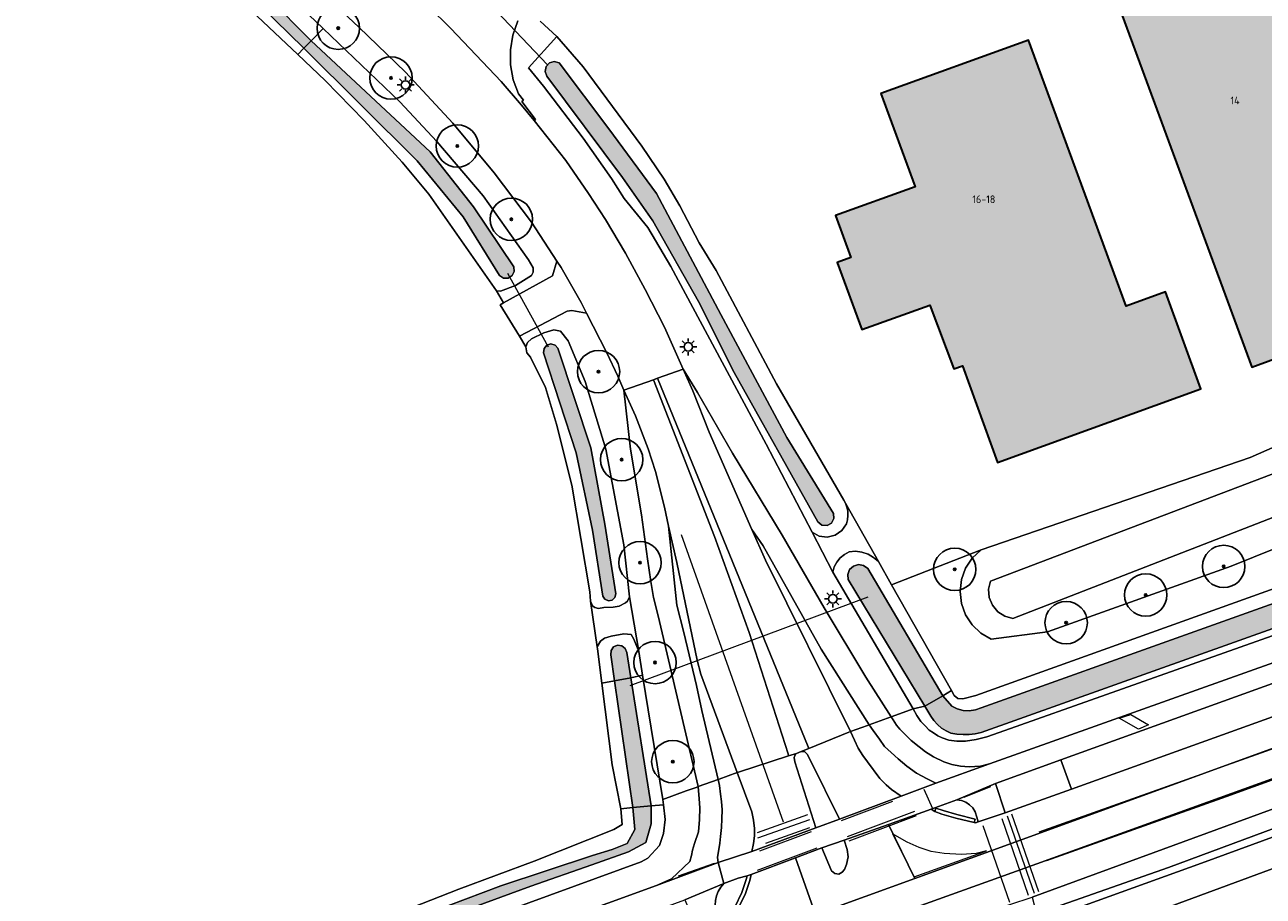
# Model space of a CAD drawing. Header units: metres. Extents: x 46249 to 49371, y 390656 to 391846.
# Tile 8 of 44: x 46554 to 46700, y 390936 to 391039. Entities that reach past the tile are written whole.
import ezdxf
from ezdxf.enums import TextEntityAlignment as Align

# ---------------------------------------------------------------- set-up
doc = ezdxf.new("R2010")
doc.units = ezdxf.units.M
for name, color, linetype, lineweight in [('B-WE-GR-BEPLANTING_CULTUUR_BOSPLANTSOEN-G', 90, 'GR-PLANTSOEN-SO', 18), ('B-WE-GR-BOOM-S', 90, 'Continuous', 25), ('B-WE-GR-BOUWLAND-G', 80, 'Continuous', 13), ('B-WE-GR-GRAS_KRUIDENRIJK-G', 80, 'Continuous', 18), ('B-WE-IE-MEUBILAIR-S', 7, 'Continuous', 25), ('B-WE-KW-KUNSTWERK_DUIKER-G', 170, 'Continuous', 18), ('B-WE-OG-BEBOUWING-G', 7, 'Continuous', 35), ('B-WE-OG-BEBOUWING_HUISNUMMER-T18', 10, 'Continuous', 18), ('B-WE-OG-TERREIN_ERF-G', 7, 'Continuous', 18), ('B-WE-OG-TERREIN_OEVER-G', 7, 'Continuous', 18), ('B-WE-OG-WATER_SLOOT-G', 120, 'Continuous', 18), ('B-WE-VH-GESLOTENVERHARDING_ASFALT-G', 10, 'Continuous', 18), ('B-WE-VH-GESLOTENVERHARDING_BETON-G', 10, 'Continuous', 18), ('B-WE-VH-HALFVERHARDING_GRASBETONSTEEN-G', 130, 'Continuous', 18), ('B-WE-VW-MARKERING-G', 7, 'Continuous', 18)]:
    doc.layers.add(name, color=color, linetype=linetype, lineweight=lineweight)
doc.layers.add('B-WE-OG-BEBOUWING-V', color=7, linetype='Continuous', lineweight=18, true_color=0xd46868)
doc.layers.add('B-WE-OG-WATER_SLOOT-V', color=7, linetype='Continuous', lineweight=18, true_color=0x99cae9)
doc.styles.add('NLCS-ISO-ANNOTATIEF-T18', font='NLCS-ISO.ttf', dxfattribs={"height": 1.8})
doc.linetypes.add('GR-PLANTSOEN-SO', pattern='A,0,[179,NLCS.SHX,S=1.5,R=0,X=0,Y=0],-4', length=4)

# ---------------------------------------------------------------- blocks, each defined once
blk = doc.blocks.new('SIE-MEUBILAIR_PAAL_LICHTMAST-SO')
for points in [[(-0.62, 0), (-1, 0)], [(-0.71, 0.71), (-0.44, 0.44)], [(0, 1), (0, 0.62)], [(0.44, 0.44), (0.71, 0.71)], [(1, 0), (0.62, 0)], [(-0.71, -0.71), (-0.44, -0.44)], [(0, -0.62), (0, -1)], [(0.44, -0.44), (0.71, -0.71)]]:
    blk.add_lwpolyline(points)
blk.add_circle((0, 0), 0.5)
blk = doc.blocks.new('SGR-BOOM_01')
h = blk.add_hatch(color=256)
edge = h.paths.add_edge_path()
edge.add_arc((0, 0), 0.15, 0, 360)
for radius in [2.5, 0.15, 0.045]:
    blk.add_circle((0, 0), radius)

msp = doc.modelspace()

# ---------------------------------------------------------------- hatches: boundary and pattern name
at = {"layer": 'B-WE-OG-BEBOUWING-V'}
for points in [[(46678.188, 391054.665), (46698.931, 390998.332), (46715.837, 391004.513), (46695.121, 391060.813)], [(46655.201, 391030.601), (46659.232, 391019.575), (46649.854, 391016.191), (46651.674, 391011.237), (46650.059, 391010.646), (46652.952, 391002.74), (46660.984, 391005.611), (46663.801, 390998.12), (46664.812, 390998.486), (46668.943, 390987.086), (46692.898, 390995.767), (46688.747, 391007.211), (46684.102, 391005.528), (46672.599, 391036.88)]]:
    msp.add_hatch(color=256, dxfattribs=at).paths.add_polyline_path(points)
at = {"layer": 'B-WE-OG-WATER_SLOOT-V'}
for points in [[(46587.199, 391035.923), (46588.059, 391036.82), (46582.971, 391041.944), (46539.833, 391080.882), (46537.97, 391082.481), (46537.137, 391081.524), (46538.919, 391079.917), (46582.089, 391040.913)], [(46588.059, 391036.82), (46587.199, 391035.923), (46600.559, 391022.65), (46605.964, 391016.026), (46610.248, 391009.106), (46610.714, 391008.825), (46611.258, 391008.828), (46611.72, 391009.114), (46611.965, 391009.6), (46611.921, 391010.142), (46607.175, 391017.227), (46602.063, 391023.725)], [(46617.284, 391034.214), (46616.708, 391034.377), (46616.133, 391034.212), (46615.73, 391033.769), (46615.622, 391033.181), (46615.839, 391032.623), (46624.75, 391020.684), (46628.316, 391015.592), (46633.703, 391006.04), (46637.918, 390997.7), (46647.779, 390980.076), (46648.25, 390979.694), (46648.853, 390979.638), (46649.387, 390979.926), (46649.671, 390980.461), (46649.61, 390981.064), (46644.123, 390990.021), (46636.326, 391004.54), (46628.748, 391018.813), (46623.128, 391026.437)], [(46617.138, 391000.555), (46616.795, 391000.921), (46616.31, 391001.047), (46615.832, 391000.895), (46615.509, 391000.512), (46615.44, 391000.015), (46619.282, 390988.193), (46621.196, 390979.077), (46622.418, 390971.298), (46622.673, 390970.938), (46623.081, 390970.771), (46623.515, 390970.851), (46623.838, 390971.152), (46623.947, 390971.58), (46622.652, 390979.805), (46621.003, 390988.817)], [(46662.491, 390959.571), (46660.38, 390958.327), (46661.08, 390957.17), (46661.435, 390956.643), (46661.858, 390956.169), (46662.343, 390955.758), (46662.879, 390955.418), (46663.457, 390955.154), (46664.169, 390955.03), (46664.89, 390954.973), (46665.612, 390954.986), (46666.331, 390955.067), (46667.038, 390955.215), (46701.957, 390967.697), (46727.956, 390977.231), (46728.021, 390977.854), (46727.89, 390978.466), (46727.576, 390979.008), (46727.11, 390979.426), (46726.538, 390979.68), (46716.274, 390975.749), (46667.012, 390958.148), (46666.335, 390957.901), (46665.621, 390957.794), (46664.901, 390957.83), (46664.203, 390958.01), (46663.554, 390958.324)], [(46660.38, 390958.327), (46662.491, 390959.571), (46653.651, 390974.576), (46653.153, 390974.932), (46652.549, 390975.032), (46651.962, 390974.857), (46651.512, 390974.441), (46651.291, 390973.87), (46651.344, 390973.26)], [(46625.238, 390964.648), (46625.07, 390965.132), (46624.675, 390965.459), (46624.168, 390965.532), (46623.696, 390965.331), (46623.398, 390964.914), (46623.36, 390964.403), (46623.803, 390961.321), (46625.709, 390961.69)], [(46625.709, 390961.69), (46623.803, 390961.321), (46625.954, 390946.366), (46628.118, 390946.568)], [(46628.118, 390946.568), (46625.954, 390946.366), (46626.191, 390943.778), (46625.278, 390942.141), (46623.515, 390941.417), (46621.217, 390940.724), (46610.389, 390937.136), (46600, 390933.201), (46587.723, 390928.605), (46571.637, 390922.057), (46554.198, 390914.691), (46537.073, 390906.758), (46515.163, 390896.716), (46494.103, 390886.957), (46474.554, 390877.891), (46460.514, 390871.564), (46449.213, 390866.622), (46438.227, 390861.616), (46428.551, 390856.809), (46361.88, 390832.404), (46341.113, 390824.971), (46341.622, 390823.675), (46350.083, 390826.76), (46420.266, 390852.276), (46429.752, 390855.878), (46438.731, 390859.916), (46460.074, 390869.864), (46488.972, 390883.211), (46523.725, 390899.518), (46545.887, 390909.591), (46571.7, 390920.924), (46591.658, 390928.92), (46613.946, 390937.104), (46621.123, 390939.623), (46625.467, 390941.134), (46627.482, 390942.267), (46628.111, 390944.47)]]:
    msp.add_hatch(color=256, dxfattribs=at).paths.add_polyline_path(points)

# ---------------------------------------------------------------- linework, layer by layer
at = {"layer": 'B-WE-GR-BEPLANTING_CULTUUR_BOSPLANTSOEN-G', "ltscale": 0.2, "flags": 128}
for points in [[(46866.571, 391126.756), (46865.455, 391107.61), (46865.329, 391105.025), (46864.85, 391102.483), (46864.026, 391100.03), (46862.873, 391097.713), (46861.414, 391095.576), (46826.955, 391049.603), (46824.612, 391047.43), (46817.866, 391041.175), (46814.441, 391038.592), (46809.768, 391035.517), (46805.273, 391033.23), (46796.395, 391028.842), (46769.972, 391017.578), (46768.881, 391017.18), (46748.783, 391009.835), (46726.796, 391000.009), (46698.731, 390987.672), (46667.004, 390976.757), (46665.969, 390975.785), (46665.186, 390974.601), (46664.698, 390973.268), (46664.53, 390971.858), (46664.692, 390970.448), (46665.175, 390969.113), (46665.952, 390967.925), (46666.983, 390966.949), (46668.211, 390966.237), (46674.843, 390967.113), (46696.483, 390974.853), (46744.643, 390994.271), (46798.71, 391016.595), (46803.725, 391018.583), (46808.621, 391020.847), (46813.384, 391023.381), (46817.998, 391026.175), (46822.449, 391029.223), (46826.724, 391032.513), (46830.809, 391036.036), (46862.851, 391077.917), (46876.256, 391093.929), (46885.025, 391104.404), (46886.719, 391106.105), (46888.174, 391108.015), (46889.365, 391110.099), (46890.271, 391112.322), (46890.876, 391114.646), (46891.17, 391117.028), (46891.148, 391119.429), (46890.809, 391121.806), (46890.161, 391124.117), (46889.065, 391126.756)], [(46871.737, 391126.756), (46871.641, 391124.285), (46870.36, 391105.395), (46870.09, 391102.697), (46869.51, 391100.049), (46868.628, 391097.485), (46867.455, 391095.041), (46866.007, 391092.749), (46832.709, 391048.235), (46828.841, 391044.073), (46824.726, 391040.156), (46820.38, 391036.496), (46815.818, 391033.108), (46811.059, 391030.005), (46794.818, 391022.103), (46770.101, 391011.551), (46726.383, 390994.845), (46703.17, 390986.419), (46668.115, 390973.091), (46667.898, 390972.128), (46667.979, 390971.145), (46668.35, 390970.23), (46668.977, 390969.469), (46669.803, 390968.929), (46670.753, 390968.661), (46712.51, 390984.895), (46729.769, 390993.403), (46757.592, 391004.321), (46801.502, 391022.623), (46805.041, 391024.308), (46808.536, 391026.082), (46811.984, 391027.946), (46815.384, 391029.897), (46818.732, 391031.934), (46821.36, 391033.928), (46823.885, 391036.049), (46826.303, 391038.293), (46828.606, 391040.654), (46830.789, 391043.127), (46869.382, 391094.319), (46883.336, 391110.641), (46884.428, 391112.317), (46885.219, 391114.153), (46885.687, 391116.097), (46885.818, 391118.093), (46885.608, 391120.082), (46885.064, 391122.006), (46883.595, 391126.756)], [(46883.595, 391126.756), (46885.064, 391122.006), (46885.608, 391120.082), (46885.818, 391118.093), (46885.687, 391116.097), (46885.219, 391114.153), (46884.428, 391112.317), (46883.336, 391110.641), (46869.382, 391094.319), (46830.789, 391043.127), (46828.606, 391040.654), (46826.303, 391038.293), (46823.885, 391036.049), (46821.36, 391033.928), (46818.732, 391031.934), (46815.384, 391029.897), (46811.984, 391027.946), (46808.536, 391026.082), (46805.041, 391024.308), (46801.502, 391022.623), (46757.592, 391004.321), (46729.769, 390993.403), (46712.51, 390984.895), (46670.753, 390968.661), (46669.803, 390968.929), (46668.977, 390969.469), (46668.35, 390970.23), (46667.979, 390971.145), (46667.898, 390972.128), (46668.115, 390973.091), (46703.17, 390986.419), (46726.383, 390994.845), (46770.101, 391011.551), (46794.818, 391022.103), (46811.059, 391030.005), (46815.818, 391033.108), (46820.38, 391036.496), (46824.726, 391040.156), (46828.841, 391044.073), (46832.709, 391048.235), (46866.007, 391092.749), (46867.455, 391095.041), (46868.628, 391097.485), (46869.51, 391100.049), (46870.09, 391102.697), (46870.36, 391105.395), (46871.641, 391124.285), (46871.737, 391126.756)]]:
    msp.add_lwpolyline(points, dxfattribs=at)
at = {"layer": 'B-WE-GR-BOUWLAND-G', "ltscale": 0.2, "flags": 128}
msp.add_lwpolyline([(46586.765, 390929.398), (46605.438, 390936.733), (46614.342, 390940.057), (46623.716, 390943.792), (46624.71, 390944.358), (46624.532, 390946.233), (46623.523, 390951.428), (46622.305, 390961.05), (46621.794, 390965.087), (46621.761, 390965.312), (46620.962, 390970.704), (46620.89, 390971.816), (46618.762, 390984.384), (46616.947, 390991.588), (46615.661, 390995.934), (46613.904, 390999.5), (46613.452, 391000), (46613.355, 391000.723), (46612.607, 391001.953), (46610.327, 391005.675), (46610.723, 391005.894), (46609.894, 391007.298), (46601.918, 391018.704), (46598.791, 391022.51), (46594.292, 391027.399), (46589.708, 391032.127), (46586.483, 391035.177), (46567.341, 391053.283)], dxfattribs=at)
at = {"layer": 'B-WE-GR-GRAS_KRUIDENRIJK-G', "ltscale": 0.2, "flags": 128}
for points in [[(46581.129, 391046.249), (46589.45, 391038.271), (46598.503, 391029.592), (46602.87, 391024.935), (46608.32, 391018.502), (46613.66, 391010.977), (46614.223, 391010.028), (46614.218, 391009.518), (46613.998, 391009.141), (46612.145, 391007.927), (46610.351, 391007.274), (46609.894, 391007.298), (46610.723, 391005.894), (46616.51, 391009.1), (46617.008, 391010.834), (46614.017, 391015.425), (46609.628, 391021.246), (46604.753, 391027.074), (46599.152, 391033.123), (46593.67, 391038.411), (46587.93, 391043.842)], [(46612.412, 391039.165), (46611.823, 391037.489), (46611.53, 391035.738), (46611.541, 391033.963), (46611.857, 391032.215), (46612.467, 391030.548), (46613.078, 391029.791), (46612.86, 391029.639), (46614.471, 391027.519), (46614.338, 391027.415), (46618.075, 391022.687), (46620.726, 391018.787), (46622.728, 391015.735), (46625.098, 391011.754), (46627.421, 391007.461), (46629.679, 391003.05), (46631.877, 390998.072), (46633.6, 390995.339), (46637.7, 390988.19), (46643.57, 390978.504), (46648.504, 390969.931), (46653.437, 390961.772), (46656.412, 390957.08), (46656.952, 390957.275), (46659.019, 390958.023), (46649.529, 390974.139), (46647.083, 390978.835), (46641.67, 390989.231), (46630.424, 391010.199), (46630.424, 391010.199), (46627.722, 391014.806), (46624.942, 391018.192), (46623.438, 391020.572), (46620.116, 391025.322), (46615.415, 391031.439), (46613.648, 391033.629), (46617.015, 391037.306), (46615.023, 391039.125)], [(46744.643, 390994.271), (46696.483, 390974.853), (46674.843, 390967.113), (46668.211, 390966.237), (46666.983, 390966.949), (46665.952, 390967.925), (46665.175, 390969.113), (46664.692, 390970.448), (46664.53, 390971.858), (46664.698, 390973.268), (46665.186, 390974.601), (46665.969, 390975.785), (46667.004, 390976.757), (46656.456, 390972.644), (46663.508, 390960.171), (46663.834, 390959.594), (46664.254, 390959.239), (46664.842, 390959.183), (46666.391, 390959.603), (46715.592, 390977.257)], [(46705.753, 390968.194), (46669.809, 390955.476), (46667.694, 390954.73), (46666.419, 390954.387), (46665.167, 390954.191), (46664.137, 390954.191), (46663.204, 390954.313), (46662.444, 390954.608), (46661.929, 390954.829), (46661.389, 390955.172), (46660.898, 390955.516), (46660.432, 390956.006), (46659.892, 390956.521), (46659.426, 390957.233), (46659.019, 390958.023), (46656.952, 390957.275), (46656.412, 390957.08), (46656.654, 390956.718), (46657.022, 390956.104), (46657.439, 390955.638), (46658.077, 390955), (46658.764, 390954.289), (46659.696, 390953.528), (46660.457, 390952.964), (46661.413, 390952.375), (46662.616, 390951.786), (46663.573, 390951.467), (46664.578, 390951.271), (46665.609, 390951.197), (46666.958, 390951.271), (46668.007, 390951.523), (46689.483, 390959.211), (46707.239, 390965.525)], [(46720.958, 390968.09), (46676.413, 390952.009), (46677.686, 390948.555), (46719.177, 390963.502)], [(46611.53, 390930.916), (46628.759, 390937.182), (46628.759, 390937.182), (46630.531, 390937.961), (46632.69, 390940.022), (46632.886, 390940.709), (46632.984, 390941.347), (46633.229, 390942.132), (46633.72, 390943.506), (46633.818, 390944.978), (46633.867, 390946.352), (46633.794, 390947.407), (46633.669, 390948.849), (46633.412, 390948.756), (46632.246, 390948.333), (46629.513, 390947.343), (46629.581, 390946.705), (46629.765, 390944.966), (46629.585, 390943.313), (46629.123, 390941.918), (46627.716, 390940.421), (46626.962, 390939.966), (46608.315, 390933.188)], [(46716.337, 390944.691), (46683.43, 390932.54), (46682.253, 390932.103), (46682.395, 390931.735), (46675.896, 390929.256), (46675.414, 390928.908), (46675.176, 390929.233), (46674.944, 390928.799), (46675.479, 390927.155), (46676.225, 390924.487), (46676.487, 390922.163), (46676.581, 390921.096), (46685.277, 390924.985), (46685.747, 390925.161), (46684.645, 390927.507), (46687.276, 390928.605), (46688.38, 390926.286), (46690.474, 390927.255), (46702.591, 390932.808)]]:
    msp.add_lwpolyline(points, dxfattribs=at)
for points in [[(46626.973, 390980.897), (46625.67, 390988.626), (46624.915, 390995.596), (46624.203, 390997.234), (46622.897, 391000), (46620.51, 391004.69), (46618.771, 391004.99), (46618.234, 391004.926), (46612.607, 391001.953), (46613.355, 391000.723), (46613.531, 391001.237), (46613.999, 391001.653), (46615.46, 391002.38), (46616.641, 391002.719), (46617.437, 391002.573), (46618.335, 391001.43), (46620.347, 390996.618), (46622.795, 390988.635), (46624.918, 390977.343), (46625.55, 390971.228), (46626.665, 390964.772), (46627.118, 390962), (46629.513, 390947.343), (46632.246, 390948.333), (46633.412, 390948.756), (46633.669, 390948.849), (46629.574, 390966.323), (46628.936, 390968.973), (46628.396, 390971.132), (46628.102, 390973.046), (46627.709, 390975.695), (46626.973, 390980.897)], [(46651.034, 390982.294), (46651.197, 390981.818), (46651.293, 390981.325), (46651.32, 390980.822), (46651.277, 390980.321), (46651.165, 390979.831), (46650.611, 390979.049), (46649.818, 390978.51), (46648.887, 390978.283), (46647.935, 390978.396), (46647.083, 390978.835), (46649.529, 390974.139), (46649.711, 390974.754), (46650.008, 390975.323), (46650.41, 390975.823), (46650.902, 390976.236), (46651.464, 390976.545), (46652.219, 390976.601), (46652.971, 390976.505), (46653.689, 390976.263), (46654.344, 390975.882), (46654.91, 390975.379), (46651.034, 390982.294)], [(46631.157, 390975.291), (46630.167, 390979.56), (46631.13, 390970.233), (46631.991, 390967.031), (46633.478, 390960.761), (46634.087, 390957.818), (46636.015, 390949.7), (46636.119, 390949.738), (46638.262, 390950.514), (46633.996, 390962.091), (46633.526, 390963.745), (46631.157, 390975.291)], [(46648.159, 390965.053), (46641.326, 390977.259), (46640.007, 390979.175), (46641.601, 390975.559), (46651.602, 390955.343), (46653.617, 390956.07), (46653.804, 390956.138), (46648.159, 390965.053)], [(46620.962, 390970.704), (46621.761, 390965.312), (46622.137, 390966.004), (46622.62, 390966.368), (46623.414, 390966.59), (46624.902, 390966.88), (46625.75, 390966.791), (46626.088, 390966.251), (46626.665, 390964.772), (46625.55, 390971.228), (46625.344, 390970.733), (46625.095, 390970.529), (46624.364, 390970.146), (46623.624, 390970.008), (46622.525, 390969.957), (46621.915, 390969.86), (46621.465, 390969.958), (46621.221, 390970.17), (46620.962, 390970.704)], [(46653.804, 390956.138), (46653.617, 390956.07), (46651.602, 390955.343), (46652.074, 390954.329), (46652.532, 390953.369), (46653.072, 390952.51), (46653.611, 390951.75), (46655.09, 390949.811), (46655.826, 390949.051), (46656.464, 390948.486), (46657.608, 390947.737), (46661.667, 390949.253), (46660.665, 390949.757), (46659.395, 390950.443), (46658.267, 390951.253), (46657.236, 390952.111), (46656.427, 390952.872), (46655.642, 390953.583), (46655.028, 390954.436), (46654.28, 390955.454), (46653.804, 390956.138)], [(46676.413, 390952.009), (46668.7, 390949.225), (46669.858, 390945.735), (46677.686, 390948.555), (46676.413, 390952.009)], [(46638.262, 390950.514), (46636.119, 390949.738), (46636.015, 390949.7), (46636.167, 390948.971), (46636.315, 390947.965), (46636.413, 390947.082), (46636.486, 390946.1), (46636.462, 390945.045), (46636.413, 390944.04), (46636.315, 390942.96), (46636.21, 390942.169), (46635.953, 390940.5), (46636.033, 390939.881), (46639.981, 390941.191), (46640.173, 390942.15), (46640.295, 390943.034), (46640.295, 390943.892), (46640.197, 390944.874), (46640.005, 390945.869), (46638.262, 390950.514)], [(46665.647, 390946.711), (46665.199, 390947.007), (46664.699, 390947.203), (46664.169, 390947.291), (46661.127, 390946.17), (46661.568, 390945.928), (46661.694, 390946.307), (46662.545, 390946.019), (46664.158, 390945.545), (46666.311, 390945.022), (46666.215, 390944.617), (46666.352, 390944.583), (46666.668, 390944.704), (46666.506, 390945.247), (46666.315, 390945.877), (46666.025, 390946.329), (46665.647, 390946.711)], [(46639.34, 390937.896), (46639.45, 390938.318), (46638.359, 390938.029), (46636.682, 390937.399), (46636.318, 390936.971), (46636.028, 390936.489), (46635.822, 390935.967), (46635.703, 390935.417), (46635.675, 390934.856), (46636.109, 390933.413), (46636.336, 390932.698), (46636.95, 390933.095), (46637.967, 390934.634), (46638.801, 390936.341), (46639.34, 390937.896)]]:
    msp.add_lwpolyline(points, close=True, dxfattribs=at)
at = {"layer": 'B-WE-KW-KUNSTWERK_DUIKER-G', "ltscale": 0.2, "flags": 128}
for points in [[(46615.87, 391034.026), (46605.445, 391045.009)], [(46616.006, 391000.666), (46611.237, 391009.378)], [(46625.63, 390960.76), (46653.7, 390971.22)]]:
    msp.add_lwpolyline(points, dxfattribs=at)
at = {"layer": 'B-WE-OG-BEBOUWING-G', "ltscale": 0.2, "flags": 128}
for points in [[(46678.188, 391054.665), (46698.931, 390998.332), (46715.837, 391004.513), (46695.121, 391060.813), (46678.188, 391054.665)], [(46655.201, 391030.601), (46659.232, 391019.575), (46649.854, 391016.191), (46651.674, 391011.237), (46650.059, 391010.646), (46652.952, 391002.74), (46660.984, 391005.611), (46663.801, 390998.12), (46664.812, 390998.486), (46668.943, 390987.086), (46692.898, 390995.767), (46688.747, 391007.211), (46684.102, 391005.528), (46672.599, 391036.88), (46655.201, 391030.601)]]:
    msp.add_lwpolyline(points, close=True, dxfattribs=at)
at = {"layer": 'B-WE-OG-TERREIN_ERF-G', "ltscale": 0.2, "flags": 128}
for points in [[(46678.188, 391054.665), (46695.121, 391060.813), (46715.837, 391004.513), (46698.931, 390998.332), (46678.188, 391054.665)], [(46672.599, 391036.88), (46684.102, 391005.528), (46688.747, 391007.211), (46692.898, 390995.767), (46668.943, 390987.086), (46664.812, 390998.486), (46663.801, 390998.12), (46660.984, 391005.611), (46652.952, 391002.74), (46650.059, 391010.646), (46651.674, 391011.237), (46649.854, 391016.191), (46659.232, 391019.575), (46655.201, 391030.601), (46672.599, 391036.88)]]:
    msp.add_lwpolyline(points, close=True, dxfattribs=at)
msp.add_lwpolyline([(46615.023, 391039.125), (46617.015, 391037.306), (46620.107, 391033.719), (46627.004, 391024.369), (46629.639, 391020.468), (46631.514, 391017.352), (46633.788, 391012.969), (46635.769, 391009.7), (46642.884, 390996.336), (46650.836, 390982.647), (46651.034, 390982.294), (46654.91, 390975.379), (46656.456, 390972.644), (46667.004, 390976.757), (46698.731, 390987.672), (46726.796, 391000.009)], dxfattribs=at)
at = {"layer": 'B-WE-OG-TERREIN_OEVER-G', "ltscale": 0.2, "flags": 128}
for points in [[(46588.059, 391036.82), (46589.45, 391038.271), (46581.129, 391046.249), (46563.21, 391062.066), (46543.075, 391080.188), (46539.034, 391083.704), (46537.97, 391082.481), (46539.833, 391080.882), (46582.971, 391041.944), (46588.059, 391036.82)], [(46586.483, 391035.177), (46587.199, 391035.923), (46582.089, 391040.913), (46538.919, 391079.917), (46537.137, 391081.524), (46536.531, 391080.827), (46537.357, 391080.147), (46551.693, 391067.435), (46567.341, 391053.283), (46586.483, 391035.177)], [(46589.45, 391038.271), (46588.059, 391036.82), (46602.063, 391023.725), (46607.175, 391017.227), (46611.921, 391010.142), (46611.965, 391009.6), (46611.72, 391009.114), (46611.258, 391008.828), (46610.714, 391008.825), (46610.248, 391009.106), (46605.964, 391016.026), (46600.559, 391022.65), (46587.199, 391035.923), (46586.483, 391035.177), (46589.708, 391032.127), (46594.292, 391027.399), (46598.791, 391022.51), (46601.918, 391018.704), (46609.894, 391007.298), (46610.351, 391007.274), (46612.145, 391007.927), (46613.998, 391009.141), (46614.218, 391009.518), (46614.223, 391010.028), (46613.66, 391010.977), (46608.32, 391018.502), (46602.87, 391024.935), (46598.503, 391029.592), (46589.45, 391038.271)], [(46617.015, 391037.306), (46613.648, 391033.629), (46615.415, 391031.439), (46620.116, 391025.322), (46623.438, 391020.572), (46624.942, 391018.192), (46627.722, 391014.806), (46630.424, 391010.199), (46641.67, 390989.231), (46647.083, 390978.835), (46647.935, 390978.396), (46648.887, 390978.283), (46649.818, 390978.51), (46650.611, 390979.049), (46651.165, 390979.831), (46651.277, 390980.321), (46651.32, 390980.822), (46651.293, 390981.325), (46651.197, 390981.818), (46651.034, 390982.294), (46650.836, 390982.647), (46642.884, 390996.336), (46635.769, 391009.7), (46633.788, 391012.969), (46631.514, 391017.352), (46629.639, 391020.468), (46627.004, 391024.369), (46620.107, 391033.719), (46617.015, 391037.306)], [(46617.284, 391034.214), (46623.128, 391026.437), (46628.748, 391018.813), (46636.326, 391004.54), (46644.123, 390990.021), (46649.61, 390981.064), (46649.671, 390980.461), (46649.387, 390979.926), (46648.853, 390979.638), (46648.25, 390979.694), (46647.779, 390980.076), (46637.918, 390997.7), (46633.703, 391006.04), (46628.316, 391015.592), (46624.75, 391020.684), (46615.839, 391032.623), (46615.622, 391033.181), (46615.73, 391033.769), (46616.133, 391034.212), (46616.708, 391034.377), (46617.284, 391034.214)], [(46613.531, 391001.237), (46613.355, 391000.723), (46613.452, 391000), (46613.904, 390999.5), (46615.661, 390995.934), (46616.947, 390991.588), (46618.762, 390984.384), (46620.89, 390971.816), (46620.962, 390970.704), (46621.221, 390970.17), (46621.465, 390969.958), (46621.915, 390969.86), (46622.525, 390969.957), (46623.624, 390970.008), (46624.364, 390970.146), (46625.095, 390970.529), (46625.344, 390970.733), (46625.55, 390971.228), (46624.918, 390977.343), (46622.795, 390988.635), (46620.347, 390996.618), (46618.335, 391001.43), (46617.437, 391002.573), (46616.641, 391002.719), (46615.46, 391002.38), (46613.999, 391001.653), (46613.531, 391001.237)], [(46617.138, 391000.555), (46621.003, 390988.817), (46622.652, 390979.805), (46623.947, 390971.58), (46623.838, 390971.152), (46623.515, 390970.851), (46623.081, 390970.771), (46622.673, 390970.938), (46622.418, 390971.298), (46621.196, 390979.077), (46619.282, 390988.193), (46615.44, 391000.015), (46615.509, 391000.512), (46615.832, 391000.895), (46616.31, 391001.047), (46616.795, 391000.921), (46617.138, 391000.555)], [(46654.344, 390975.882), (46653.689, 390976.263), (46652.971, 390976.505), (46652.219, 390976.601), (46651.464, 390976.545), (46650.902, 390976.236), (46650.41, 390975.823), (46650.008, 390975.323), (46649.711, 390974.754), (46649.529, 390974.139), (46659.019, 390958.023), (46660.38, 390958.327), (46651.344, 390973.26), (46651.291, 390973.87), (46651.512, 390974.441), (46651.962, 390974.857), (46652.549, 390975.032), (46653.153, 390974.932), (46653.651, 390974.576), (46662.491, 390959.571), (46663.508, 390960.171), (46656.456, 390972.644), (46654.91, 390975.379), (46654.344, 390975.882)], [(46626.088, 390966.251), (46625.75, 390966.791), (46624.902, 390966.88), (46623.414, 390966.59), (46622.62, 390966.368), (46622.137, 390966.004), (46621.761, 390965.312), (46621.794, 390965.087), (46622.305, 390961.05), (46623.803, 390961.321), (46623.36, 390964.403), (46623.398, 390964.914), (46623.696, 390965.331), (46624.168, 390965.532), (46624.675, 390965.459), (46625.07, 390965.132), (46625.238, 390964.648), (46625.709, 390961.69), (46627.118, 390962), (46626.665, 390964.772), (46626.088, 390966.251)], [(46623.803, 390961.321), (46622.305, 390961.05), (46623.523, 390951.428), (46624.532, 390946.233), (46625.954, 390946.366), (46623.803, 390961.321)], [(46627.118, 390962), (46625.709, 390961.69), (46628.118, 390946.568), (46629.581, 390946.705), (46629.513, 390947.343), (46627.118, 390962)]]:
    msp.add_lwpolyline(points, close=True, dxfattribs=at)
for points in [[(46715.592, 390977.257), (46666.391, 390959.603), (46664.842, 390959.183), (46664.254, 390959.239), (46663.834, 390959.594), (46663.508, 390960.171), (46662.491, 390959.571), (46663.554, 390958.324), (46664.203, 390958.01), (46664.901, 390957.83), (46665.621, 390957.794), (46666.335, 390957.901), (46667.012, 390958.148), (46716.274, 390975.749)], [(46701.957, 390967.697), (46667.038, 390955.215), (46666.331, 390955.067), (46665.612, 390954.986), (46664.89, 390954.973), (46664.169, 390955.03), (46663.457, 390955.154), (46662.879, 390955.418), (46662.343, 390955.758), (46661.858, 390956.169), (46661.435, 390956.643), (46661.435, 390956.643), (46661.08, 390957.17), (46660.38, 390958.327), (46659.019, 390958.023), (46659.426, 390957.233), (46659.892, 390956.521), (46660.432, 390956.006), (46660.898, 390955.516), (46661.389, 390955.172), (46661.929, 390954.829), (46662.444, 390954.608), (46663.204, 390954.313), (46664.137, 390954.191), (46665.167, 390954.191), (46666.419, 390954.387), (46667.694, 390954.73), (46669.809, 390955.476), (46705.753, 390968.194)], [(46536.032, 390903.412), (46563.169, 390915.3), (46578.948, 390921.748), (46578.948, 390921.748), (46592.89, 390927.252), (46608.315, 390933.188), (46626.962, 390939.966), (46627.716, 390940.421), (46629.123, 390941.918), (46629.585, 390943.313), (46629.765, 390944.966), (46629.581, 390946.705), (46628.118, 390946.568), (46628.111, 390944.47), (46627.482, 390942.267), (46625.467, 390941.134), (46621.123, 390939.623), (46613.946, 390937.104), (46591.658, 390928.92), (46571.7, 390920.924), (46545.887, 390909.591)], [(46554.198, 390914.691), (46571.637, 390922.057), (46587.723, 390928.605), (46600, 390933.201), (46610.389, 390937.136), (46621.217, 390940.724), (46623.515, 390941.417), (46625.278, 390942.141), (46626.191, 390943.778), (46625.954, 390946.366), (46625.954, 390946.366), (46624.532, 390946.233), (46624.71, 390944.358), (46623.716, 390943.792), (46614.342, 390940.057), (46605.438, 390936.733), (46586.765, 390929.398), (46577.554, 390925.92), (46558.55, 390918.286), (46521.202, 390901.2)]]:
    msp.add_lwpolyline(points, dxfattribs=at)
at = {"layer": 'B-WE-OG-WATER_SLOOT-G', "ltscale": 0.2, "flags": 128}
for points in [[(46587.199, 391035.923), (46588.059, 391036.82), (46582.971, 391041.944), (46539.833, 391080.882), (46537.97, 391082.481), (46537.137, 391081.524), (46538.919, 391079.917), (46582.089, 391040.913), (46587.199, 391035.923)], [(46588.059, 391036.82), (46587.199, 391035.923), (46600.559, 391022.65), (46605.964, 391016.026), (46610.248, 391009.106), (46610.714, 391008.825), (46611.258, 391008.828), (46611.72, 391009.114), (46611.965, 391009.6), (46611.921, 391010.142), (46607.175, 391017.227), (46602.063, 391023.725), (46588.059, 391036.82)], [(46617.284, 391034.214), (46616.708, 391034.377), (46616.133, 391034.212), (46615.73, 391033.769), (46615.622, 391033.181), (46615.839, 391032.623), (46624.75, 391020.684), (46628.316, 391015.592), (46633.703, 391006.04), (46637.918, 390997.7), (46647.779, 390980.076), (46648.25, 390979.694), (46648.853, 390979.638), (46649.387, 390979.926), (46649.671, 390980.461), (46649.61, 390981.064), (46644.123, 390990.021), (46636.326, 391004.54), (46628.748, 391018.813), (46623.128, 391026.437), (46617.284, 391034.214)], [(46617.138, 391000.555), (46616.795, 391000.921), (46616.31, 391001.047), (46615.832, 391000.895), (46615.509, 391000.512), (46615.44, 391000.015), (46619.282, 390988.193), (46621.196, 390979.077), (46622.418, 390971.298), (46622.673, 390970.938), (46623.081, 390970.771), (46623.515, 390970.851), (46623.838, 390971.152), (46623.947, 390971.58), (46622.652, 390979.805), (46621.003, 390988.817), (46617.138, 391000.555)], [(46660.38, 390958.327), (46662.491, 390959.571), (46653.651, 390974.576), (46653.153, 390974.932), (46652.549, 390975.032), (46651.962, 390974.857), (46651.512, 390974.441), (46651.291, 390973.87), (46651.344, 390973.26), (46660.38, 390958.327)], [(46625.238, 390964.648), (46625.07, 390965.132), (46624.675, 390965.459), (46624.168, 390965.532), (46623.696, 390965.331), (46623.398, 390964.914), (46623.36, 390964.403), (46623.803, 390961.321), (46625.709, 390961.69), (46625.238, 390964.648)], [(46625.709, 390961.69), (46623.803, 390961.321), (46625.954, 390946.366), (46628.118, 390946.568), (46625.709, 390961.69)]]:
    msp.add_lwpolyline(points, close=True, dxfattribs=at)
for points in [[(46716.274, 390975.749), (46667.012, 390958.148), (46666.335, 390957.901), (46665.621, 390957.794), (46664.901, 390957.83), (46664.203, 390958.01), (46663.554, 390958.324), (46662.491, 390959.571), (46662.491, 390959.571), (46660.38, 390958.327), (46661.08, 390957.17), (46661.435, 390956.643), (46661.858, 390956.169), (46662.343, 390955.758), (46662.879, 390955.418), (46663.457, 390955.154), (46664.169, 390955.03), (46664.89, 390954.973), (46665.612, 390954.986), (46666.331, 390955.067), (46667.038, 390955.215), (46701.957, 390967.697)], [(46545.887, 390909.591), (46571.7, 390920.924), (46591.658, 390928.92), (46613.946, 390937.104), (46621.123, 390939.623), (46625.467, 390941.134), (46627.482, 390942.267), (46628.111, 390944.47), (46628.118, 390946.568), (46628.118, 390946.568), (46625.954, 390946.366), (46626.191, 390943.778), (46625.278, 390942.141), (46623.515, 390941.417), (46621.217, 390940.724), (46610.389, 390937.136), (46600, 390933.201), (46587.723, 390928.605), (46571.637, 390922.057), (46554.198, 390914.691)]]:
    msp.add_lwpolyline(points, dxfattribs=at)
at = {"layer": 'B-WE-VH-GESLOTENVERHARDING_ASFALT-G', "ltscale": 0.2, "flags": 128}
for points in [[(46587.93, 391043.842), (46593.67, 391038.411), (46599.152, 391033.123), (46604.753, 391027.074), (46609.628, 391021.246), (46614.017, 391015.425), (46617.008, 391010.834), (46617.008, 391010.834), (46617.51, 391010.064), (46619.861, 391005.952), (46620.51, 391004.69), (46622.897, 391000), (46624.203, 390997.234), (46624.915, 390995.596), (46628.396, 390996.832), (46628.882, 390997.005), (46631.877, 390998.072), (46629.679, 391003.05), (46627.421, 391007.461), (46625.098, 391011.754), (46622.728, 391015.735), (46620.726, 391018.787), (46618.075, 391022.687), (46614.338, 391027.415), (46612.857, 391029.221), (46610.432, 391031.991), (46604.525, 391038.26), (46599.247, 391043.491)], [(46599.247, 391043.491), (46604.525, 391038.26), (46610.432, 391031.991), (46612.857, 391029.221), (46614.338, 391027.415), (46614.471, 391027.519), (46612.86, 391029.639), (46613.078, 391029.791), (46612.467, 391030.548), (46611.857, 391032.215), (46611.541, 391033.963), (46611.53, 391035.738), (46611.823, 391037.489), (46612.412, 391039.165)], [(46707.239, 390965.525), (46689.483, 390959.211), (46668.007, 390951.523), (46668.007, 390951.523), (46661.667, 390949.253), (46657.608, 390947.737), (46650.328, 390945.017), (46647.544, 390943.978), (46639.981, 390941.191), (46636.033, 390939.881), (46636.682, 390937.399), (46638.359, 390938.029), (46639.45, 390938.318), (46639.924, 390938.468), (46645.125, 390940.435), (46648.228, 390941.609), (46650.866, 390942.514), (46656.093, 390944.376), (46661.127, 390946.17), (46664.169, 390947.291), (46668.7, 390949.225), (46676.413, 390952.009), (46720.958, 390968.09)], [(46713.019, 390948.209), (46689.093, 390939.319), (46673.539, 390933.846), (46671.061, 390932.99), (46669.69, 390932.511), (46669.38, 390932.467), (46669.071, 390932.518), (46668.792, 390932.66), (46668.568, 390932.878), (46668.42, 390933.154), (46668.362, 390933.461), (46668.398, 390933.772), (46668.526, 390934.058), (46668.734, 390934.292), (46669.002, 390934.453), (46669.002, 390934.453), (46642.768, 390925.292), (46643.96, 390922.108), (46674.044, 390932.995), (46693.007, 390939.818), (46712.206, 390946.848)]]:
    msp.add_lwpolyline(points, dxfattribs=at)
for points in [[(46612.607, 391001.953), (46618.234, 391004.926), (46618.771, 391004.99), (46620.51, 391004.69), (46619.861, 391005.952), (46617.51, 391010.064), (46617.008, 391010.834), (46616.51, 391009.1), (46610.723, 391005.894), (46610.327, 391005.675), (46612.607, 391001.953)], [(46640.007, 390979.175), (46634.953, 390990.638), (46633.043, 390995.508), (46631.877, 390998.072), (46628.882, 390997.005), (46646.614, 390953.551), (46646.714, 390953.34), (46651.407, 390955.263), (46651.602, 390955.343), (46641.601, 390975.559), (46640.007, 390979.175)], [(46643.57, 390978.504), (46637.7, 390988.19), (46633.6, 390995.339), (46631.877, 390998.072), (46633.043, 390995.508), (46634.953, 390990.638), (46640.007, 390979.175), (46641.326, 390977.259), (46648.159, 390965.053), (46653.804, 390956.138), (46654.256, 390956.301), (46656.412, 390957.08), (46653.437, 390961.772), (46648.504, 390969.931), (46643.57, 390978.504)], [(46630.167, 390979.56), (46631.157, 390975.291), (46633.526, 390963.745), (46633.996, 390962.091), (46638.262, 390950.514), (46638.407, 390950.567), (46644.322, 390952.481), (46644.26, 390952.7), (46639.669, 390967.014), (46635.587, 390978.345), (46628.396, 390996.832), (46624.915, 390995.596), (46626.283, 390992.577), (46627.757, 390988.681), (46628.644, 390986.027), (46629.706, 390981.796), (46630.167, 390979.56)], [(46628.882, 390997.005), (46628.396, 390996.832), (46635.587, 390978.345), (46639.669, 390967.014), (46644.26, 390952.7), (46644.322, 390952.481), (46645.264, 390952.762), (46645.797, 390952.976), (46646.714, 390953.34), (46646.614, 390953.551), (46628.882, 390997.005)], [(46630.167, 390979.56), (46629.706, 390981.796), (46628.644, 390986.027), (46627.757, 390988.681), (46626.283, 390992.577), (46624.915, 390995.596), (46625.67, 390988.626), (46626.973, 390980.897), (46627.709, 390975.695), (46628.102, 390973.046), (46628.396, 390971.132), (46628.936, 390968.973), (46629.574, 390966.323), (46633.669, 390948.849), (46636.015, 390949.7), (46634.087, 390957.818), (46633.478, 390960.761), (46631.991, 390967.031), (46631.13, 390970.233), (46630.167, 390979.56)], [(46656.093, 390944.376), (46659.202, 390938.021), (46671.974, 390942.646), (46736.527, 390966.156), (46735.437, 390969.068), (46732.637, 390968.317), (46719.177, 390963.502), (46677.686, 390948.555), (46669.858, 390945.735), (46666.668, 390944.704), (46666.352, 390944.583), (46666.215, 390944.617), (46664.041, 390945.116), (46662.391, 390945.614), (46661.568, 390945.928), (46661.127, 390946.17), (46656.093, 390944.376)], [(46641.657, 390928.258), (46672.155, 390939.218), (46737.736, 390962.927), (46736.527, 390966.156), (46671.974, 390942.646), (46659.202, 390938.021), (46647.493, 390933.781), (46640.533, 390931.26), (46641.657, 390928.258)], [(46669.002, 390934.453), (46670.382, 390934.945), (46673.033, 390935.79), (46706.291, 390947.993), (46736.576, 390958.75), (46738.889, 390959.847), (46737.736, 390962.927), (46672.155, 390939.218), (46641.657, 390928.258), (46642.086, 390927.114), (46642.768, 390925.292), (46669.002, 390934.453)], [(46675.751, 390929.644), (46682.253, 390932.103), (46683.43, 390932.54), (46716.337, 390944.691), (46741.022, 390954.15), (46739.75, 390957.546), (46731.524, 390954.262), (46712.206, 390946.848), (46693.007, 390939.818), (46674.044, 390932.995), (46643.96, 390922.108), (46645.163, 390918.896), (46652.162, 390921.355), (46661.664, 390924.694), (46675.751, 390929.644)], [(46661.667, 390949.253), (46668.007, 390951.523), (46666.958, 390951.271), (46665.609, 390951.197), (46664.578, 390951.271), (46663.573, 390951.467), (46662.616, 390951.786), (46661.413, 390952.375), (46660.457, 390952.964), (46659.696, 390953.528), (46658.764, 390954.289), (46658.077, 390955), (46657.439, 390955.638), (46657.022, 390956.104), (46656.654, 390956.718), (46656.412, 390957.08), (46654.256, 390956.301), (46653.804, 390956.138), (46654.28, 390955.454), (46655.028, 390954.436), (46655.642, 390953.583), (46656.427, 390952.872), (46657.236, 390952.111), (46658.267, 390951.253), (46659.395, 390950.443), (46660.665, 390949.757), (46661.667, 390949.253)], [(46652.074, 390954.329), (46651.602, 390955.343), (46651.407, 390955.263), (46646.714, 390953.34), (46645.797, 390952.976), (46646.184, 390952.976), (46646.527, 390952.682), (46646.895, 390951.921), (46650.328, 390945.017), (46657.608, 390947.737), (46656.464, 390948.486), (46655.826, 390949.051), (46655.09, 390949.811), (46653.611, 390951.75), (46653.072, 390952.51), (46652.532, 390953.369), (46652.074, 390954.329)], [(46645.264, 390952.762), (46644.322, 390952.481), (46638.407, 390950.567), (46638.262, 390950.514), (46640.005, 390945.869), (46640.197, 390944.874), (46640.295, 390943.892), (46640.295, 390943.034), (46640.173, 390942.15), (46639.981, 390941.191), (46647.544, 390943.978), (46645.055, 390951.75), (46644.981, 390952.265), (46645.08, 390952.584), (46645.264, 390952.762)], [(46628.759, 390937.182), (46636.033, 390939.881), (46635.953, 390940.5), (46636.21, 390942.169), (46636.315, 390942.96), (46636.413, 390944.04), (46636.462, 390945.045), (46636.486, 390946.1), (46636.413, 390947.082), (46636.315, 390947.965), (46636.167, 390948.971), (46636.015, 390949.7), (46633.669, 390948.849), (46633.794, 390947.407), (46633.867, 390946.352), (46633.818, 390944.978), (46633.72, 390943.506), (46633.229, 390942.132), (46632.984, 390941.347), (46632.886, 390940.709), (46632.69, 390940.022), (46630.531, 390937.961), (46628.759, 390937.182)], [(46668.7, 390949.225), (46664.169, 390947.291), (46664.699, 390947.203), (46665.199, 390947.007), (46665.647, 390946.711), (46666.025, 390946.329), (46666.315, 390945.877), (46666.506, 390945.247), (46666.668, 390944.704), (46669.858, 390945.735), (46668.7, 390949.225)], [(46645.125, 390940.435), (46647.493, 390933.781), (46659.202, 390938.021), (46656.093, 390944.376), (46650.866, 390942.514), (46651.212, 390941.444), (46651.336, 390940.561), (46651.166, 390939.645), (46650.93, 390939.072), (46650.654, 390938.736), (46650.243, 390938.528), (46649.757, 390938.584), (46649.386, 390938.921), (46648.228, 390941.609), (46645.125, 390940.435)], [(46636.033, 390939.881), (46628.759, 390937.182), (46611.53, 390930.916), (46597.136, 390925.617), (46583.473, 390920.104), (46563.165, 390911.244), (46546.311, 390903.81), (46547.089, 390901.734), (46555.81, 390905.481), (46568.345, 390911.112), (46580.747, 390916.378), (46591.213, 390920.456), (46601.384, 390924.225), (46604.769, 390925.479), (46632.072, 390935.478), (46636.682, 390937.399), (46636.033, 390939.881)], [(46647.493, 390933.781), (46645.125, 390940.435), (46639.924, 390938.468), (46639.746, 390937.778), (46639.186, 390936.125), (46638.336, 390934.429), (46637.972, 390933.858), (46637.321, 390932.839), (46636.516, 390932.297), (46634.423, 390929.863), (46634.189, 390929.427), (46632.502, 390928.714), (46637.297, 390930.088), (46640.533, 390931.26), (46647.493, 390933.781)], [(46636.682, 390937.399), (46632.072, 390935.478), (46634.005, 390930.974), (46634.423, 390929.863), (46636.516, 390932.297), (46636.336, 390932.698), (46636.109, 390933.413), (46635.675, 390934.856), (46635.703, 390935.417), (46635.822, 390935.967), (46636.028, 390936.489), (46636.318, 390936.971), (46636.682, 390937.399)]]:
    msp.add_lwpolyline(points, close=True, dxfattribs=at)
at = {"layer": 'B-WE-VH-GESLOTENVERHARDING_BETON-G', "ltscale": 0.2, "flags": 128}
for points in [[(46761.476, 390970.566), (46738.889, 390959.847), (46736.576, 390958.75), (46706.291, 390947.993), (46673.033, 390935.79), (46673.539, 390933.846), (46689.093, 390939.319), (46713.019, 390948.209), (46736.814, 390957.509), (46739.37, 390958.561), (46743.346, 390960.198), (46761.793, 390967.71), (46781.295, 390976.283), (46781.679, 390976.652), (46781.536, 390977.384), (46781.196, 390977.945), (46780.553, 390978.146), (46761.476, 390970.566)], [(46645.797, 390952.976), (46645.264, 390952.762), (46645.08, 390952.584), (46644.981, 390952.265), (46645.055, 390951.75), (46647.544, 390943.978), (46650.328, 390945.017), (46646.895, 390951.921), (46646.527, 390952.682), (46646.184, 390952.976), (46645.797, 390952.976)], [(46651.212, 390941.444), (46650.866, 390942.514), (46648.228, 390941.609), (46649.386, 390938.921), (46649.757, 390938.584), (46650.243, 390938.528), (46650.654, 390938.736), (46650.93, 390939.072), (46651.166, 390939.645), (46651.336, 390940.561), (46651.212, 390941.444)]]:
    msp.add_lwpolyline(points, close=True, dxfattribs=at)
at = {"layer": 'B-WE-VH-HALFVERHARDING_GRASBETONSTEEN-G', "ltscale": 0.2, "flags": 128}
for points in [[(46661.568, 390945.928), (46662.391, 390945.614), (46664.041, 390945.116), (46666.215, 390944.617), (46666.311, 390945.022), (46664.158, 390945.545), (46662.545, 390946.019), (46661.694, 390946.307), (46661.568, 390945.928)], [(46639.45, 390938.318), (46639.34, 390937.896), (46638.801, 390936.341), (46637.967, 390934.634), (46636.95, 390933.095), (46636.336, 390932.698), (46636.516, 390932.297), (46637.321, 390932.839), (46637.972, 390933.858), (46638.336, 390934.429), (46639.186, 390936.125), (46639.746, 390937.778), (46639.924, 390938.468), (46639.45, 390938.318)]]:
    msp.add_lwpolyline(points, close=True, dxfattribs=at)
at = {"layer": 'B-WE-VW-MARKERING-G', "ltscale": 0.2, "flags": 128}
for points in [[(46631.671, 390978.578), (46643.693, 390944.696)], [(46673.858, 390943.509), (46717.484, 390959.056), (46747.685, 390969.888), (46765.171, 390976.437)], [(46766.271, 390973.197), (46730.494, 390960.169), (46695.9, 390947.629), (46674.728, 390940.107)], [(46660.272, 390948.551), (46661.303, 390946.262)], [(46665.028, 390947.617), (46668.142, 390948.868)], [(46650.548, 390944.839), (46656.616, 390947.141)], [(46640.642, 390943.415), (46646.607, 390945.539)], [(46651.264, 390942.965), (46659.217, 390945.947)], [(46651.448, 390942.448), (46659.407, 390945.438)], [(46670.069, 390945.416), (46673.275, 390936.264)], [(46670.611, 390945.624), (46673.797, 390936.475)], [(46640.709, 390942.794), (46646.823, 390944.959)], [(46641.654, 390942.181), (46646.842, 390944.039)], [(46667.224, 390944.27), (46670.359, 390935.236)], [(46669.442, 390945.077), (46672.565, 390936.041)], [(46640.933, 390941.268), (46647.028, 390943.534)], [(46640.665, 390939.006), (46647.692, 390941.617)], [(46631.361, 390938.313), (46635.596, 390939.801)]]:
    msp.add_lwpolyline(points, dxfattribs=at)
for points in [[(46685.572, 390955.621), (46683.304, 390956.93), (46684.646, 390957.352), (46686.759, 390956.142), (46685.572, 390955.621)], [(46667.637, 390941.281), (46666.451, 390940.964), (46664.685, 390940.82), (46662.666, 390940.938), (46661.143, 390941.203), (46659.694, 390941.651), (46658.285, 390942.295), (46656.588, 390943.258), (46659.131, 390938.195), (46667.637, 390941.281)]]:
    msp.add_lwpolyline(points, close=True, dxfattribs=at)

# ---------------------------------------------------------------- block references
at = {"layer": 'B-WE-GR-BOOM-S'}
for p in [(46591.237, 391038.29), (46597.451, 391032.428), (46605.268, 391024.403), (46611.643, 391015.757), (46621.921, 390997.79), (46624.639, 390987.414), (46626.808, 390975.257), (46695.612, 390974.813), (46663.906, 390974.467), (46686.421, 390971.449), (46677.038, 390968.176), (46628.575, 390963.477), (46630.68, 390951.794)]:
    msp.add_blockref('SGR-BOOM_01', p, dxfattribs=at)
at = {"layer": 'B-WE-IE-MEUBILAIR-S'}
for p in [(46599.169, 391031.594), (46632.496, 391000.71), (46649.543, 390970.988)]:
    msp.add_blockref('SIE-MEUBILAIR_PAAL_LICHTMAST-SO', p, dxfattribs=at)

# ---------------------------------------------------------------- texts
at = {"layer": 'B-WE-OG-BEBOUWING_HUISNUMMER-T18', "style": 'NLCS-ISO-ANNOTATIEF-T18'}
for s, p in [('14', (46696.95, 391029.769)), ('16-18', (46667.34, 391018.119))]:
    msp.add_text(s, height=0.9, dxfattribs=at).set_placement(p, align=Align.MIDDLE_CENTER)

doc.saveas('drawing.dxf')
